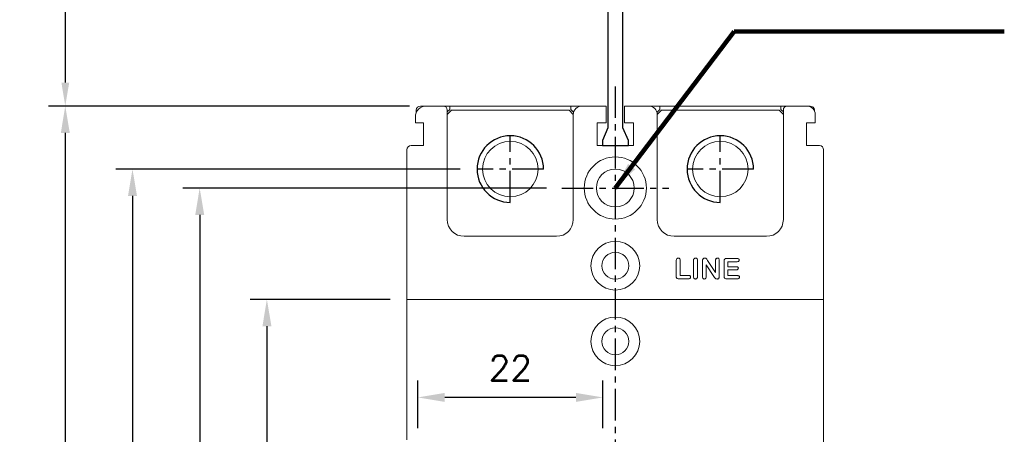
# Model space of a CAD drawing. Extents: x 2148 to 4036, y -907 to 1559.
# Tile 5 of 19: x 2681 to 2798, y 1367 to 1416. Entities that reach past the tile are written whole.
import ezdxf

# ---------------------------------------------------------------- set-up
doc = ezdxf.new("R2010")
doc.units = 0
doc.header["$LTSCALE"] = 3
doc.header["$MEASUREMENT"] = 0
doc.linetypes.add('CENTER', pattern=[2, 1.25, -0.25, 0.25, -0.25])
doc.layers.get('0').update_dxf_attribs({"linetype": 'CONTINUOUS'})
doc.layers.get('Defpoints').update_dxf_attribs({"linetype": 'CONTINUOUS'})
doc.layers.add('cen', color=1, linetype='CENTER')
doc.layers.add('di', color=3, linetype='CONTINUOUS')
doc.styles.add('KIM', font='ROMANS.shx', dxfattribs={"height": 5, "bigfont": 'GSG1.shx'})
doc.styles.get("Standard").update_dxf_attribs({"font": 'romans.shx', "height": 3, "bigfont": 'ghs.shx'})
doc.dimstyles.get("Standard").update_dxf_attribs({"dimtxt": 0.18, "dimasz": 0.18, "dimexe": 0.18, "dimexo": 0.0625, "dimgap": 0.09, "dimtad": 0, "dimtih": 1, "dimtoh": 1, "dimdec": 4, "dimzin": 0, "dimdsep": 46, "dimtxsty": 'Standard', "dimcen": 0.09, "dimadec": 0, "dimazin": 0, "dimtfac": 1, "dimtdec": 4, "dimtofl": 0, "dimtmove": 0, "dimatfit": 3, "dimfxl": 0, "dimtolj": 1, "dimtzin": 0, "dimarcsym": 0})
doc.dimstyles.new('STANDARD$0', dxfattribs={"dimtxt": 5, "dimasz": 5, "dimexe": 1, "dimexo": 2, "dimgap": 2, "dimtad": 1, "dimdec": 4, "dimzin": 12, "dimdsep": 46, "dimtxsty": 'KIM', "dimcen": -1, "dimdle": 0.1, "dimadec": 0, "dimazin": 0, "dimtfac": 1, "dimtdec": 4, "dimtmove": 0, "dimatfit": 3, "dimfxl": 0, "dimtolj": 1, "dimtzin": 0, "dimarcsym": 0})

# ---------------------------------------------------------------- blocks, each defined once
blk = doc.blocks.new('*D17')
at = {"layer": 'Defpoints', "color": 0}
for p in [(2735.69, 1398.41), (2694.67, 1283.41), (2735.69, 1283.41)]:
    blk.add_point(p, dxfattribs=at)
at = {"layer": 'di'}
for p, q in [((2733.69, 1398.41), (2692.67, 1398.41)), ((2694.67, 1395.21), (2694.67, 1286.61)), ((2733.69, 1283.41), (2692.67, 1283.41))]:
    blk.add_line(p, q, dxfattribs=at)
for points in [[(2694.14, 1395.21), (2695.21, 1395.21), (2694.67, 1398.41)], [(2694.14, 1286.61), (2695.21, 1286.61), (2694.67, 1283.41)]]:
    blk.add_solid(points, dxfattribs=at)
at = {"layer": 'di', "insert": (2691.17, 1340.91), "char_height": 3, "attachment_point": 5, "rotation": 90}
blk.add_mtext('\\A1;115', dxfattribs=at)
blk = doc.blocks.new('*D81')
at = {"layer": 'Defpoints', "color": 0}
for p in [(2728.65, 1371.24), (2728.65, 1365.58), (2750.65, 1365.58)]:
    blk.add_point(p, dxfattribs=at)
at = {"layer": 'di'}
for p, q in [((2728.65, 1367.58), (2728.65, 1373.24)), ((2750.65, 1367.58), (2750.65, 1373.24)), ((2747.45, 1371.24), (2731.85, 1371.24))]:
    blk.add_line(p, q, dxfattribs=at)
for points in [[(2731.85, 1371.78), (2731.85, 1370.71), (2728.65, 1371.24)], [(2747.45, 1371.78), (2747.45, 1370.71), (2750.65, 1371.24)]]:
    blk.add_solid(points, dxfattribs=at)
at = {"layer": 'di', "insert": (2739.65, 1374.74), "char_height": 3, "attachment_point": 5}
blk.add_mtext('\\A1;22', dxfattribs=at)
blk = doc.blocks.new('12323')
for p, q in [((3740.7, 1408.13), (3738.5, 1408.13)), ((3738.5, 1408.13), (3738.5, 1404.73)), ((3743, 1408.13), (3738.5, 1408.13)), ((3743, 1407.33), (3743, 1408.13)), ((3792.3, 1407.98), (3790.8, 1407.33)), ((3792.9, 1407.98), (3792.3, 1407.98)), ((3792.9, 1404.88), (3792.9, 1407.98)), ((3790.8, 1407.33), (3743, 1407.33)), ((3743, 1405.53), (3790.8, 1405.53)), ((3743, 1405.53), (3790.8, 1405.53)), ((3743, 1404.73), (3743, 1405.53)), ((3744.85, 1405.53), (3743.65, 1405.18)), ((3790.8, 1405.53), (3792.3, 1404.88)), ((3738.5, 1404.73), (3740.7, 1404.73)), ((3738.5, 1404.73), (3743, 1404.73)), ((3743.65, 1405.18), (3743, 1404.98)), ((3792.3, 1404.88), (3792.9, 1404.88))]:
    blk.add_line(p, q)
blk = doc.blocks.new('*D85')
at = {"layer": 'Defpoints', "color": 0}
for p in [(2750.15, 1455.61), (2686.67, 1405.91), (2728.95, 1405.91)]:
    blk.add_point(p, dxfattribs=at)
at = {"layer": 'di'}
for p, q in [((2748.15, 1455.61), (2684.67, 1455.61)), ((2686.67, 1452.81), (2686.67, 1408.71)), ((2726.95, 1405.91), (2684.67, 1405.91))]:
    blk.add_line(p, q, dxfattribs=at)
for points in [[(2686.21, 1452.81), (2687.14, 1452.81), (2686.67, 1455.61)], [(2686.21, 1408.71), (2687.14, 1408.71), (2686.67, 1405.91)]]:
    blk.add_solid(points, dxfattribs=at)
at = {"layer": 'di', "insert": (2683.17, 1430.31), "char_height": 3, "attachment_point": 5, "rotation": 90}
blk.add_mtext('\\A1;48', dxfattribs=at)
blk = doc.blocks.new('*D86')
at = {"layer": 'Defpoints', "color": 0}
for p in [(2745.97, 1396.16), (2702.67, 1285.66), (2745.78, 1285.66)]:
    blk.add_point(p, dxfattribs=at)
at = {"layer": 'di'}
for p, q in [((2743.97, 1396.16), (2700.67, 1396.16)), ((2702.67, 1392.96), (2702.67, 1288.86)), ((2743.78, 1285.66), (2700.67, 1285.66))]:
    blk.add_line(p, q, dxfattribs=at)
for points in [[(2702.14, 1392.96), (2703.21, 1392.96), (2702.67, 1396.16)], [(2702.14, 1288.86), (2703.21, 1288.86), (2702.67, 1285.66)]]:
    blk.add_solid(points, dxfattribs=at)
at = {"layer": 'di', "insert": (2699.17, 1340.91), "char_height": 3, "attachment_point": 5, "rotation": 90}
blk.add_mtext('\\A1;110.5', dxfattribs=at)
blk = doc.blocks.new('*D87')
at = {"layer": 'Defpoints', "color": 0}
for p in [(2727.35, 1382.91), (2710.67, 1298.91), (2727.35, 1298.91)]:
    blk.add_point(p, dxfattribs=at)
at = {"layer": 'di'}
for p, q in [((2725.35, 1382.91), (2708.67, 1382.91)), ((2710.67, 1379.71), (2710.67, 1302.11)), ((2725.35, 1298.91), (2708.67, 1298.91))]:
    blk.add_line(p, q, dxfattribs=at)
for points in [[(2710.14, 1379.71), (2711.21, 1379.71), (2710.67, 1382.91)], [(2710.14, 1302.11), (2711.21, 1302.11), (2710.67, 1298.91)]]:
    blk.add_solid(points, dxfattribs=at)
at = {"layer": 'di', "insert": (2707.17, 1340.91), "char_height": 3, "attachment_point": 5, "rotation": 90}
blk.add_mtext('\\A1;84', dxfattribs=at)
blk = doc.blocks.new('*D96')
at = {"layer": 'Defpoints', "color": 0}
for p in [(2729.65, 1405.91), (2686.67, 1275.91), (2729.65, 1275.91)]:
    blk.add_point(p, dxfattribs=at)
at = {"layer": 'di'}
for p, q in [((2727.65, 1405.91), (2684.67, 1405.91)), ((2686.67, 1402.71), (2686.67, 1279.11)), ((2727.65, 1275.91), (2684.67, 1275.91))]:
    blk.add_line(p, q, dxfattribs=at)
for points in [[(2686.14, 1402.71), (2687.21, 1402.71), (2686.67, 1405.91)], [(2686.14, 1279.11), (2687.21, 1279.11), (2686.67, 1275.91)]]:
    blk.add_solid(points, dxfattribs=at)
at = {"layer": 'di', "insert": (2683.17, 1340.91), "char_height": 3, "attachment_point": 5, "rotation": 90}
blk.add_mtext('\\A1;130', dxfattribs=at)

msp = doc.modelspace()

# ---------------------------------------------------------------- linework, layer by layer
at = {"color": 7, "linetype": 'Continuous', "lineweight": 15}
for p, q in [((2728.446, 1405.111), (2728.446, 1405.411)), ((2729.646, 1405.911), (2728.946, 1405.911)), ((2729.646, 1405.911), (2731.646, 1405.911)), ((2732.446, 1405.911), (2731.646, 1405.911)), ((2732.146, 1405.211), (2732.446, 1405.511)), ((2732.146, 1405.411), (2732.146, 1392.411)), ((2732.646, 1405.411), (2732.146, 1404.911)), ((2732.446, 1405.511), (2732.446, 1405.911)), ((2732.446, 1405.911), (2746.846, 1405.911)), ((2732.646, 1405.411), (2746.646, 1405.411)), ((2747.146, 1404.911), (2746.646, 1405.411)), ((2746.846, 1405.911), (2746.846, 1405.511)), ((2748.146, 1405.911), (2746.846, 1405.911)), ((2746.846, 1405.511), (2747.182, 1405.175)), ((2748.146, 1405.911), (2751.046, 1405.911)), ((2751.046, 1405.911), (2751.046, 1405.411)), ((2751.046, 1405.411), (2751.046, 1403.911)), ((2753.246, 1405.411), (2753.246, 1405.911)), ((2753.246, 1405.911), (2756.146, 1405.911)), ((2753.246, 1403.911), (2753.246, 1405.411)), ((2757.446, 1405.911), (2756.146, 1405.911)), ((2757.11, 1405.175), (2757.446, 1405.511)), ((2757.646, 1405.411), (2757.146, 1404.911)), ((2757.446, 1405.511), (2757.446, 1405.911)), ((2757.446, 1405.911), (2771.846, 1405.911)), ((2757.646, 1405.411), (2771.646, 1405.411)), ((2772.146, 1404.911), (2771.646, 1405.411)), ((2771.846, 1405.911), (2771.846, 1405.511)), ((2772.646, 1405.911), (2771.846, 1405.911)), ((2771.846, 1405.511), (2772.146, 1405.211)), ((2772.146, 1392.411), (2772.146, 1405.411)), ((2772.646, 1405.911), (2774.946, 1405.911)), ((2775.346, 1405.911), (2774.946, 1405.911)), ((2775.846, 1405.411), (2775.846, 1405.347)), ((2728.346, 1403.911), (2728.346, 1404.611)), ((2747.146, 1392.411), (2747.146, 1404.911)), ((2757.146, 1404.911), (2757.146, 1392.411)), ((2775.946, 1404.911), (2775.946, 1403.911)), ((2728.846, 1403.911), (2728.346, 1403.911)), ((2729.296, 1403.911), (2728.846, 1403.911)), ((2729.296, 1401.211), (2729.296, 1403.911)), ((2751.046, 1403.911), (2749.996, 1403.911)), ((2749.996, 1403.911), (2749.996, 1401.211)), ((2754.296, 1403.911), (2753.246, 1403.911)), ((2754.296, 1401.211), (2754.296, 1403.911)), ((2775.446, 1403.911), (2774.896, 1403.911)), ((2774.896, 1403.911), (2774.896, 1401.211)), ((2775.946, 1403.911), (2775.446, 1403.911)), ((2727.346, 1382.911), (2727.346, 1400.711)), ((2727.846, 1401.211), (2729.296, 1401.211)), ((2749.996, 1401.211), (2754.296, 1401.211)), ((2774.896, 1401.211), (2776.446, 1401.211)), ((2776.946, 1400.711), (2776.946, 1382.911)), ((2734.146, 1390.411), (2745.146, 1390.411)), ((2759.146, 1390.411), (2770.146, 1390.411)), ((2765.371, 1387.767), (2766.655, 1387.767)), ((2759.396, 1385.662), (2759.396, 1387.532)), ((2759.865, 1387.532), (2759.865, 1385.767)), ((2761.459, 1385.628), (2761.459, 1387.533)), ((2761.927, 1387.533), (2761.927, 1385.628)), ((2762.521, 1385.61), (2762.521, 1387.475)), ((2763.885, 1385.617), (2762.959, 1387.017)), ((2762.959, 1387.017), (2762.959, 1385.609)), ((2763.133, 1387.536), (2764.084, 1386.111)), ((2764.084, 1386.111), (2764.084, 1387.549)), ((2764.521, 1387.549), (2764.521, 1385.648)), ((2765.084, 1385.66), (2765.084, 1387.468)), ((2766.655, 1387.392), (2765.552, 1387.392)), ((2765.552, 1387.392), (2765.552, 1386.798)), ((2765.552, 1386.798), (2766.567, 1386.798)), ((2759.865, 1385.767), (2760.857, 1385.767)), ((2766.567, 1386.423), (2765.552, 1386.423)), ((2765.552, 1386.423), (2765.552, 1385.736)), ((2765.552, 1385.736), (2766.693, 1385.736)), ((2760.857, 1385.361), (2759.683, 1385.361)), ((2766.693, 1385.361), (2765.371, 1385.361)), ((2727.346, 1366.211), (2727.346, 1382.911)), ((2727.346, 1382.911), (2728.646, 1382.911)), ((2775.646, 1382.911), (2728.646, 1382.911)), ((2775.646, 1382.911), (2776.946, 1382.911)), ((2776.946, 1382.911), (2776.946, 1298.911))]:
    msp.add_line(p, q, dxfattribs=at)
for centre, radius in [((2739.646, 1398.411), 3.3), ((2764.646, 1398.411), 3.3), ((2752.146, 1396.161), 3.7), ((2752.146, 1396.161), 2.25), ((2752.146, 1386.911), 2.9), ((2752.146, 1386.911), 1.6), ((2752.146, 1377.911), 2.9), ((2752.146, 1377.911), 1.6)]:
    msp.add_circle(centre, radius, dxfattribs=at)
for centre, radius, start, end in [((2729.646, 1404.611), 1.3, 90, 180), ((2728.946, 1405.411), 0.5, 90, 180), ((2731.646, 1405.411), 0.5, 0, 90), ((2748.146, 1404.911), 1, 90, 180), ((2756.146, 1404.911), 1, 0, 90), ((2772.646, 1405.411), 0.5, 90, 180), ((2774.946, 1404.911), 1, 0, 90), ((2775.346, 1405.411), 0.5, 0, 90), ((2727.846, 1400.711), 0.5, 90, 180), ((2776.446, 1400.711), 0.5, 0, 90), ((2734.146, 1392.411), 2, 180, 270), ((2745.146, 1392.411), 2, 270, 0), ((2759.146, 1392.411), 2, 180, 270), ((2770.146, 1392.411), 2, 270, 0)]:
    msp.add_arc(centre, radius, start, end, dxfattribs=at)
for centre in [(2739.646, 1398.411), (2764.646, 1398.411)]:
    msp.add_arc(centre, 3.96, 0.00001, 270)
for points, knots in [([(2759.396, 1387.532), (2759.398, 1387.572), (2759.401, 1387.651), (2759.449, 1387.755), (2759.534, 1387.821), (2759.597, 1387.827), (2759.628, 1387.83)], [0, 0, 0, 0, 0.2808657, 0.5602219, 0.7799357, 1, 1, 1, 1]), ([(2759.628, 1387.83), (2759.668, 1387.825), (2759.749, 1387.814), (2759.855, 1387.701), (2759.861, 1387.596), (2759.865, 1387.532)], [0, 0, 0, 0, 0.2800274, 0.5596631, 1, 1, 1, 1]), ([(2761.459, 1387.533), (2761.46, 1387.573), (2761.464, 1387.652), (2761.512, 1387.756), (2761.596, 1387.82), (2761.659, 1387.827), (2761.691, 1387.83)], [0, 0, 0, 0, 0.28097965, 0.56029854, 0.78003972, 1, 1, 1, 1]), ([(2761.691, 1387.83), (2761.731, 1387.825), (2761.812, 1387.814), (2761.917, 1387.702), (2761.923, 1387.597), (2761.927, 1387.533)], [0, 0, 0, 0, 0.2800629, 0.5597271, 1, 1, 1, 1]), ([(2762.546, 1387.662), (2762.561, 1387.688), (2762.589, 1387.741), (2762.676, 1387.809), (2762.752, 1387.822), (2762.799, 1387.83)], [0, 0, 0, 0, 0.2808633, 0.5617966, 1, 1, 1, 1]), ([(2762.799, 1387.83), (2762.843, 1387.824), (2762.933, 1387.814), (2763.044, 1387.693), (2763.099, 1387.596), (2763.133, 1387.536)], [0, 0, 0, 0, 0.2786181, 0.55805712, 1, 1, 1, 1]), ([(2764.084, 1387.549), (2764.085, 1387.587), (2764.088, 1387.662), (2764.132, 1387.76), (2764.211, 1387.821), (2764.27, 1387.827), (2764.3, 1387.83)], [0, 0, 0, 0, 0.281042, 0.5604216, 0.7799836, 1, 1, 1, 1]), ([(2764.3, 1387.83), (2764.338, 1387.825), (2764.414, 1387.816), (2764.512, 1387.708), (2764.517, 1387.61), (2764.521, 1387.549)], [0, 0, 0, 0, 0.2800912, 0.5595827, 1, 1, 1, 1]), ([(2765.084, 1387.468), (2765.085, 1387.513), (2765.088, 1387.603), (2765.154, 1387.718), (2765.265, 1387.763), (2765.336, 1387.766), (2765.371, 1387.767)], [0, 0, 0, 0, 0.28128453, 0.55877118, 0.77879412, 1, 1, 1, 1]), ([(2766.655, 1387.767), (2766.686, 1387.766), (2766.749, 1387.764), (2766.83, 1387.723), (2766.88, 1387.655), (2766.884, 1387.606), (2766.886, 1387.581)], [0, 0, 0, 0, 0.2809739, 0.5600561, 0.7799126, 1, 1, 1, 1]), ([(2762.521, 1387.475), (2762.522, 1387.511), (2762.522, 1387.574), (2762.539, 1387.635), (2762.546, 1387.662)], [0, 0, 0, 0, 0.5602654, 1, 1, 1, 1]), ([(2766.567, 1386.798), (2766.598, 1386.797), (2766.66, 1386.795), (2766.739, 1386.753), (2766.784, 1386.685), (2766.788, 1386.637), (2766.79, 1386.612)], [0, 0, 0, 0, 0.280944, 0.5598538, 0.7797258, 1, 1, 1, 1]), ([(2766.79, 1386.612), (2766.787, 1386.581), (2766.78, 1386.519), (2766.698, 1386.433), (2766.617, 1386.427), (2766.567, 1386.423)], [0, 0, 0, 0, 0.2805961, 0.5603915, 1, 1, 1, 1]), ([(2766.886, 1387.581), (2766.882, 1387.549), (2766.875, 1387.485), (2766.788, 1387.4), (2766.705, 1387.395), (2766.655, 1387.392)], [0, 0, 0, 0, 0.2802534, 0.5598145, 1, 1, 1, 1]), ([(2759.683, 1385.361), (2759.638, 1385.363), (2759.548, 1385.367), (2759.437, 1385.443), (2759.4, 1385.557), (2759.398, 1385.627), (2759.396, 1385.662)], [0, 0, 0, 0, 0.2810175, 0.5580065, 0.7785846, 1, 1, 1, 1]), ([(2760.857, 1385.767), (2760.891, 1385.765), (2760.958, 1385.762), (2761.042, 1385.714), (2761.095, 1385.642), (2761.1, 1385.589), (2761.103, 1385.563)], [0, 0, 0, 0, 0.2806806, 0.5598421, 0.779818, 1, 1, 1, 1]), ([(2761.103, 1385.563), (2761.099, 1385.529), (2761.09, 1385.462), (2760.998, 1385.372), (2760.911, 1385.365), (2760.857, 1385.361)], [0, 0, 0, 0, 0.2801536, 0.5601596, 1, 1, 1, 1]), ([(2761.691, 1385.33), (2761.651, 1385.335), (2761.571, 1385.347), (2761.469, 1385.461), (2761.463, 1385.565), (2761.459, 1385.628)], [0, 0, 0, 0, 0.2795985, 0.5595392, 1, 1, 1, 1]), ([(2761.927, 1385.628), (2761.926, 1385.588), (2761.923, 1385.507), (2761.873, 1385.403), (2761.786, 1385.339), (2761.722, 1385.333), (2761.691, 1385.33)], [0, 0, 0, 0, 0.28088434, 0.56005393, 0.77983742, 1, 1, 1, 1]), ([(2762.74, 1385.33), (2762.702, 1385.335), (2762.627, 1385.345), (2762.532, 1385.453), (2762.525, 1385.55), (2762.521, 1385.61)], [0, 0, 0, 0, 0.2797316, 0.5593887, 1, 1, 1, 1]), ([(2762.959, 1385.609), (2762.957, 1385.571), (2762.954, 1385.496), (2762.907, 1385.4), (2762.828, 1385.339), (2762.769, 1385.333), (2762.74, 1385.33)], [0, 0, 0, 0, 0.28095779, 0.56032232, 0.78007924, 1, 1, 1, 1]), ([(2764.262, 1385.33), (2764.215, 1385.334), (2764.12, 1385.342), (2763.989, 1385.456), (2763.925, 1385.556), (2763.885, 1385.617)], [0, 0, 0, 0, 0.2793553, 0.5588475, 1, 1, 1, 1]), ([(2764.521, 1385.648), (2764.519, 1385.604), (2764.516, 1385.517), (2764.464, 1385.401), (2764.365, 1385.337), (2764.296, 1385.332), (2764.262, 1385.33)], [0, 0, 0, 0, 0.2809844, 0.5602282, 0.7796144, 1, 1, 1, 1]), ([(2765.371, 1385.361), (2765.326, 1385.363), (2765.236, 1385.366), (2765.125, 1385.442), (2765.088, 1385.555), (2765.085, 1385.625), (2765.084, 1385.66)], [0, 0, 0, 0, 0.28105427, 0.55804835, 0.77861302, 1, 1, 1, 1]), ([(2766.693, 1385.736), (2766.725, 1385.735), (2766.788, 1385.732), (2766.87, 1385.691), (2766.919, 1385.622), (2766.923, 1385.572), (2766.925, 1385.547)], [0, 0, 0, 0, 0.28102606, 0.56032645, 0.7799589, 1, 1, 1, 1]), ([(2766.925, 1385.547), (2766.921, 1385.515), (2766.913, 1385.452), (2766.825, 1385.37), (2766.743, 1385.364), (2766.693, 1385.361)], [0, 0, 0, 0, 0.27995452, 0.55964286, 1, 1, 1, 1])]:
    msp.add_open_spline(points, degree=3, knots=knots, dxfattribs=at)
at = {"layer": 'cen'}
for p, q in [((2752.146, 1408.248), (2752.146, 1306.235)), ((2739.646, 1394.451), (2739.646, 1402.371)), ((2764.646, 1394.451), (2764.646, 1402.371)), ((2743.606, 1398.411), (2735.686, 1398.411)), ((2743.606, 1398.411), (2735.686, 1398.411)), ((2768.606, 1398.411), (2760.686, 1398.411)), ((2745.777, 1396.161), (2758.515, 1396.161))]:
    msp.add_line(p, q, dxfattribs=at)

# ---------------------------------------------------------------- block references
at = {"layer": 'di', "rotation": 270}
msp.add_blockref('12323', (1345.721, 5194.109), dxfattribs=at)

# ---------------------------------------------------------------- dimensions: what is measured, and where the dimension line sits
at = {"layer": 'di'}
dim = msp.add_linear_dim(base=(2686.672, 1405.911), p1=(2750.147, 1455.611), p2=(2728.946, 1405.911), angle=90, text='48', dimstyle='STANDARD$0', override={"dimtxt": 3, "dimasz": 2.8, "dimexe": 2, "dimdec": 2, "dimzin": 8, "dimtxsty": 'Standard', "dimcen": 0, "dimclrd": 256, "dimclre": 256, "dimclrt": 256, "dimadec": 2, "dimazin": 2, "dimtfac": 0.6, "dimtdec": 2, "dimtzin": 8, "dimlwd": 65535, "dimlwe": 65535, "dimarcsym": 1}, dxfattribs=at)
dim.commit()
dim.dimension.update_dxf_attribs({"geometry": '*D85', "text_midpoint": (2686.672, 1430.311), "dimtype": 160})
for base, p1, p2, picture, middle in [((2686.672, 1275.911), (2729.646, 1405.911), (2729.646, 1275.911), '*D96', (2686.672, 1340.911)), ((2694.672, 1283.411), (2735.686, 1398.411), (2735.686, 1283.411), '*D17', (2694.672, 1340.911)), ((2702.672, 1285.661), (2745.967, 1396.161), (2745.777, 1285.661), '*D86', (2702.672, 1340.911)), ((2710.672, 1298.911), (2727.346, 1382.911), (2727.346, 1298.911), '*D87', (2710.672, 1340.911))]:
    dim = msp.add_linear_dim(base=base, p1=p1, p2=p2, angle=90, dimstyle='STANDARD$0', override={"dimtxt": 4, "dimasz": 3.2, "dimexe": 2, "dimdec": 2, "dimzin": 8, "dimtxsty": 'Standard', "dimcen": 0, "dimclrd": 256, "dimclre": 256, "dimclrt": 256, "dimadec": 2, "dimazin": 2, "dimtfac": 0.6, "dimtdec": 2, "dimtmove": 0, "dimtzin": 8, "dimlwd": 65535, "dimlwe": 65535, "dimarcsym": 1}, dxfattribs=at)
    dim.commit()
    dim.dimension.update_dxf_attribs({"geometry": picture, "text_midpoint": middle, "dimtype": 160})
dim = msp.add_linear_dim(base=(2728.646, 1371.244), p1=(2750.646, 1365.584), p2=(2728.646, 1365.584), dimstyle='STANDARD$0', override={"dimtxt": 4, "dimasz": 3.2, "dimexe": 2, "dimdec": 2, "dimzin": 8, "dimtxsty": 'Standard', "dimcen": 0, "dimclrd": 256, "dimclre": 256, "dimclrt": 256, "dimadec": 2, "dimazin": 2, "dimtfac": 0.6, "dimtdec": 2, "dimtzin": 8, "dimlwd": 65535, "dimlwe": 65535, "dimarcsym": 1}, dxfattribs=at)
dim.commit()
dim.dimension.update_dxf_attribs({"geometry": '*D81', "text_midpoint": (2739.646, 1374.744)})

# ---------------------------------------------------------------- leaders
at = {"layer": 'di', "annotation_type": 0, "has_hookline": 1, "hookline_direction": 0, "text_width": 26.946}
msp.add_leader([(2752.146, 1396.161), (2766.304, 1414.777), (2769.504, 1414.777)], dimstyle='Standard', override={"dimtxt": 4, "dimasz": 3.2, "dimexe": 2, "dimexo": 2, "dimgap": 2, "dimtad": 1, "dimtih": 0, "dimtoh": 0, "dimdec": 2, "dimzin": 8, "dimcen": 0, "dimclrd": 256, "dimclre": 256, "dimclrt": 256, "dimadec": 2, "dimazin": 2, "dimtfac": 0.6, "dimtdec": 2, "dimtofl": 1, "dimtzin": 8, "dimlwd": 65535, "dimlwe": 65535, "dimarcsym": 1}, dxfattribs=at)

doc.saveas('drawing.dxf')
